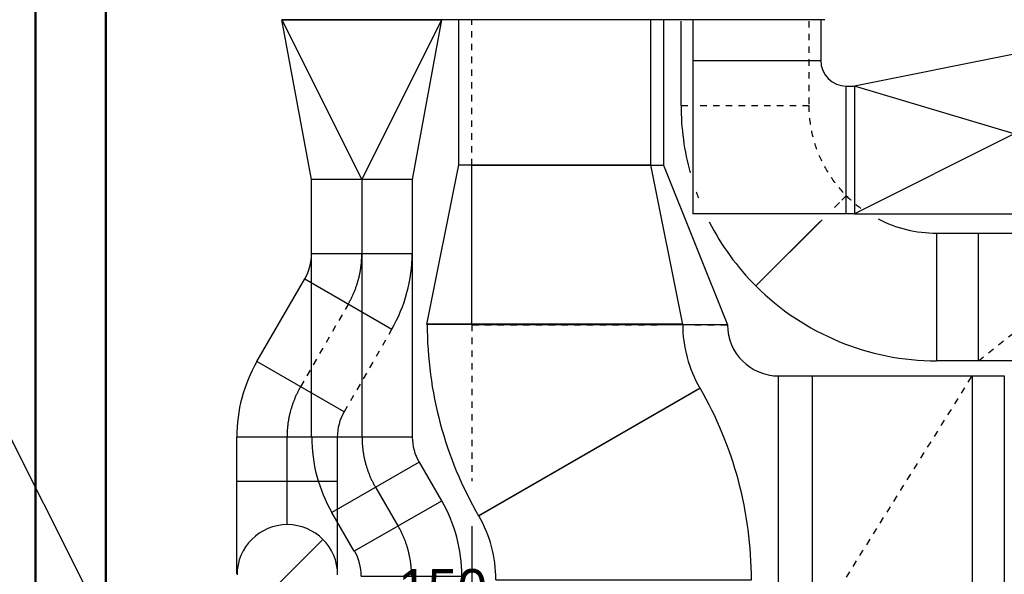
# Model space of a CAD drawing. Header units: millimetres. Extents: x 0 to 83248, y 0 to 52411.
# Tile 28 of 63: x 4669 to 7752, y 42954 to 44691. Entities that reach past the tile are written whole.
import ezdxf

# ---------------------------------------------------------------- set-up
doc = ezdxf.new("R2010")
doc.units = ezdxf.units.MM
doc.header["$LTSCALE"] = 50
doc.header["$MEASUREMENT"] = 0
doc.header["$PDMODE"] = 1
doc.linetypes.add('2V-CENT', pattern=[23, 20, -1.5, 0, -1.5])
doc.linetypes.add('V-GOMD', pattern=[0.8, 0.4, -0.4])
doc.layers.get('0').update_dxf_attribs({"linetype": 'CONTINUOUS'})
doc.layers.add('20605A200D001$0$A-WALL', color=7, linetype='CONTINUOUS', lineweight=13)
for name, color, linetype in [('UTSP_T', 1, 'CONTINUOUS'), ('V060-', 3, 'CONTINUOUS'), ('V091-', 1, 'CONTINUOUS')]:
    doc.layers.add(name, color=color, linetype=linetype)
doc.styles.add('FISO', font='fiso')
doc.styles.add('ISO', font='ISO')
doc.styles.add('SIMPLEX', font='SIMPLEX')

# ---------------------------------------------------------------- blocks, each defined once
blk = doc.blocks.new('K1A', base_point=(16237, 22591.5))
at = {"color": 0, "linetype": 'ByBlock'}
blk.add_line((16237, 22592), (16237, 22591), dxfattribs=at)
blk = doc.blocks.new('21A', base_point=(16237, 22591.5))
blk.add_point((16237, 22591.5))
at = {"color": 0, "linetype": 'ByBlock'}
blk.add_blockref('K1A', (16237, 22591.5), dxfattribs=at)
at = {"style": 'SIMPLEX', "flags": 3}
blk.add_attdef('0', (16237, 22591.5), '', height=1, dxfattribs=at)
blk = doc.blocks.new('KRODIMF_500X315X500')
at = {"color": 0, "linetype": 'ByBlock'}
for p, q in [((-250, -250), (-250, 250)), ((-250, 250), (250, 157.5)), ((250, 157.5), (250, -157.5)), ((250, -157.5), (-250, -250))]:
    blk.add_line(p, q, dxfattribs=at)
at = {"color": 1, "linetype": 'Continuous'}
for p in [(-250, 250), (-250, -250)]:
    blk.add_line(p, (250, 0), dxfattribs=at)
blk = doc.blocks.new('2RODIMF_500X315X500')
for p in [(-250, 0), (250, 0)]:
    blk.add_point(p)
at = {"color": 0, "linetype": 'ByBlock'}
blk.add_blockref('KRODIMF_500X315X500', (0, 0), dxfattribs=at)
at = {"style": 'FISO', "flags": 3}
blk.add_attdef('0', (0, 0), '', height=1, dxfattribs=at)
blk = doc.blocks.new('CBOJ30_P', base_point=(16231.2679, 22619))
at = {"color": 0, "linetype": 'ByBlock'}
blk.add_arc((16231, 22620), 1, 270, 300, dxfattribs=at)
blk = doc.blocks.new('KBOJ30_P', base_point=(16231.2679, 22619))
at = {"color": 0, "linetype": 'ByBlock'}
for p, q in [((16231.25, 22619.567), (16231.75, 22618.701)), ((16231, 22619.5), (16231, 22618.5))]:
    blk.add_line(p, q, dxfattribs=at)
for radius in [0.5, 1.5]:
    blk.add_arc((16231, 22620), radius, 270, 300, dxfattribs=at)
blk = doc.blocks.new('3BOJ30_P', base_point=(16231.2679, 22619))
for p in [(16231.5, 22619.134), (16231, 22619)]:
    blk.add_point(p)
at = {"color": 0, "linetype": 'ByBlock'}
blk.add_blockref('KBOJ30_P', (16231.2679, 22619), dxfattribs=at)
at = {"color": 1, "linetype": '2V-CENT'}
blk.add_blockref('CBOJ30_P', (16231.2679, 22619), dxfattribs=at)
at = {"style": 'ISO', "flags": 3}
blk.add_attdef('0', (16231.2679, 22619), '', height=1, dxfattribs=at)
blk = doc.blocks.new('2BOJ30_P', base_point=(16231.2679, 22619))
for p in [(16231.5, 22619.134), (16231, 22619)]:
    blk.add_point(p)
at = {"color": 0, "linetype": 'ByBlock'}
blk.add_blockref('KBOJ30_P', (16231.2679, 22619), dxfattribs=at)
at = {"style": 'ISO', "flags": 3}
blk.add_attdef('0', (16231.2679, 22619), '', height=1, dxfattribs=at)
blk = doc.blocks.new('KCDIMF_800X600X500')
at = {"color": 0, "linetype": 'ByBlock'}
for p, q in [((-250, -400), (-250, 400)), ((-250, 400), (250, 300)), ((250, 300), (250, -300)), ((250, -300), (-250, -400))]:
    blk.add_line(p, q, dxfattribs=at)
blk = doc.blocks.new('2CDIMF_800X600X500')
for p in [(-250, 0), (250, 0)]:
    blk.add_point(p)
at = {"color": 0, "linetype": 'ByBlock'}
blk.add_blockref('KCDIMF_800X600X500', (0, 0), dxfattribs=at)
at = {"style": 'FISO', "flags": 3}
blk.add_attdef('0', (0, 0), '', height=1, dxfattribs=at)
blk = doc.blocks.new('KRBOJ90_N', base_point=(16242.5, 22615))
at = {"color": 0, "linetype": 'ByBlock'}
for p, q in [((16241.8, 22614.5), (16241.8, 22615.5)), ((16241.8, 22615.5), (16242, 22615.5)), ((16242, 22615.5), (16243, 22615.5)), ((16243, 22615.5), (16243, 22614.5)), ((16242, 22614.5), (16241.8, 22614.5)), ((16243, 22614.5), (16242, 22614.5))]:
    blk.add_line(p, q, dxfattribs=at)
at = {"color": 0, "linetype": 'V-GOMD'}
blk.add_line((16242, 22614.5), (16242, 22615.5), dxfattribs=at)
blk = doc.blocks.new('2RBOJ90_N', base_point=(16242.5, 22615))
blk.add_point((16241.8, 22615))
at = {"color": 0, "linetype": 'ByBlock'}
blk.add_blockref('KRBOJ90_N', (16242.5, 22615), dxfattribs=at)
at = {"style": 'ISO', "flags": 3}
blk.add_attdef('0', (16242.5, 22615), '', height=1, dxfattribs=at)
blk = doc.blocks.new('KVDIMF_800X600X500')
at = {"color": 0, "linetype": 'ByBlock'}
for p, q in [((-250, -400), (-250, 400)), ((-250, 400), (250, 400)), ((250, 400), (250, -200)), ((250, -200), (-250, -400))]:
    blk.add_line(p, q, dxfattribs=at)
blk = doc.blocks.new('2VDIMF_800X600X500')
for p in [(250, 100), (-250, 0)]:
    blk.add_point(p)
at = {"color": 0, "linetype": 'ByBlock'}
blk.add_blockref('KVDIMF_800X600X500', (0, 0), dxfattribs=at)
at = {"style": 'FISO', "flags": 3}
blk.add_attdef('0', (0, 0), '', height=1, dxfattribs=at)
blk = doc.blocks.new('KRBOJ90_P', base_point=(16233.5, 22600))
at = {"color": 0, "linetype": 'ByBlock'}
for p, q in [((16234, 22600.7), (16233, 22600.7)), ((16234, 22600.7), (16234, 22599.5)), ((16232.8, 22599.5), (16232.8, 22600.5)), ((16232.8, 22599.5), (16234, 22599.5))]:
    blk.add_line(p, q, dxfattribs=at)
blk.add_arc((16232.8, 22600.7), 0.2, 270, 360, dxfattribs=at)
blk = doc.blocks.new('2RBOJ90_P', base_point=(16233.5, 22600))
for p in [(16233.5, 22600.7), (16232.8, 22600)]:
    blk.add_point(p)
at = {"color": 0, "linetype": 'ByBlock'}
blk.add_blockref('KRBOJ90_P', (16233.5, 22600), dxfattribs=at)
at = {"style": 'ISO', "flags": 3}
blk.add_attdef('0', (16233.5, 22600), '', height=1, dxfattribs=at)
blk = doc.blocks.new('KCHDIMF_500X400X500')
at = {"color": 0, "linetype": 'ByBlock'}
for p, q in [((-250, -250), (-250, 250)), ((-250, 250), (250, 150)), ((250, 150), (250, -250)), ((250, -250), (-250, -250))]:
    blk.add_line(p, q, dxfattribs=at)
at = {"color": 1, "linetype": 'Continuous'}
for q in [(250, 150), (250, -250)]:
    blk.add_line((-250, 0), q, dxfattribs=at)
blk = doc.blocks.new('2CHDIMF_500X400X500')
for p in [(-250, 0), (250, -50)]:
    blk.add_point(p)
at = {"color": 0, "linetype": 'ByBlock'}
blk.add_blockref('KCHDIMF_500X400X500', (0, 0), dxfattribs=at)
at = {"style": 'FISO', "flags": 3}
blk.add_attdef('0', (0, 0), '', height=1, dxfattribs=at)
blk = doc.blocks.new('FLCG90', base_point=(0, 3))
at = {"color": 1, "linetype": 'V-GOMD'}
blk.add_line((-0.3462, 2.6538), (0.3462, 3.3462), dxfattribs=at)
blk = doc.blocks.new('20605A200D001$0$VT- 967110 - VT- 967110-339619-P05')
at = {"layer": '20605A200D001$0$A-WALL', "lineweight": 50}
for p, q in [((20188, 48372), (20188, 40063.2)), ((20408, 40063.2), (20408, 48382.6))]:
    blk.add_line(p, q, dxfattribs=at)
blk = doc.blocks.new('20605A200D001')
at = {"layer": '20605A200D001$0$A-WALL'}
blk.add_blockref('20605A200D001$0$VT- 967110 - VT- 967110-339619-P05', (0, 0), dxfattribs=at)

msp = doc.modelspace()

# ---------------------------------------------------------------- linework, layer by layer
at = {"layer": 'V060-', "linetype": 'Continuous'}
for p, q in [((6044, 44236), (6044, 44690.75)), ((6644, 44690.75), (6644, 44236)), ((6685, 44690.75), (6685, 44235)), ((6739.69, 44422.39), (6739.69, 44686.68)), ((6777.29, 44563.09), (6777.29, 44690.75)), ((7177.29, 44690.75), (7177.29, 44563.09)), ((7257, 44483), (7282.23, 44483)), ((5582.5, 43958.12), (5582.5, 44190.65)), ((5582.5, 43383), (5582.5, 44186.13)), ((5897.5, 44190.65), (5897.5, 43958.12)), ((5897.5, 44186.13), (5897.5, 43383)), ((7282.23, 44083), (7257, 44083)), ((7540.28, 44022.39, -274.58), (7671.46, 44022)), ((5411.8, 43619.71), (5561.8, 43879.52)), ((7670.27, 43622), (7539.09, 43622.39, -274.58)), ((7045.41, 43575), (7151.26, 43575)), ((5348.5, 42955.62), (5348.5, 43383.46)), ((5663.5, 43383.46), (5663.5, 42955.62)), ((5919.4, 43304.99), (5989.4, 43183.75)), ((5716.6, 43026.25), (5646.6, 43147.49))]:
    msp.add_line(p, q, dxfattribs=at)
at = {"layer": 'V060-', "color": 1, "linetype": 'V-GOMD'}
for p, q in [((6085, 44235), (6085, 44690.75)), ((7139.69, 44686.68), (7139.69, 44422.39)), ((6799.96, 44422.39), (7139.69, 44422.39)), ((7670.87, 43622), (8170.87, 44022)), ((5698.2, 43800.77), (5548.2, 43540.96)), ((5834.6, 43722.02), (5684.6, 43462.21)), ((6085, 43735), (6085, 43245.83)), ((7151.26, 42775), (7651.26, 43575))]:
    msp.add_line(p, q, dxfattribs=at)
at = {"layer": 'V060-', "linetype": 'ByBlock'}
for p, q in [((6739.69, 44422.39), (6761.38, 44422.39)), ((7181.7, 44064.4, -274.58), (6974, 43856.7, -274.58)), ((6974, 43856.7), (7175.61, 44058.31)), ((7539.69, 44022.39, -274.58), (7539.69, 43622.39, -274.58)), ((7045, 42775), (7045, 43575)), ((5349.48, 43245.46), (5664.48, 43245.46)), ((6085, 43104.21), (6085, 42775))]:
    msp.add_line(p, q, dxfattribs=at)
at = {"layer": 'V060-', "color": 1, "linetype": '2V-CENT'}
for p, q in [((5740, 44190.65), (5740, 43958.12)), ((5740, 44186.13), (5740, 43383)), ((5506, 43109.15), (5506, 43383.46)), ((5783, 43226.24), (5853, 43105))]:
    msp.add_line(p, q, dxfattribs=at)
at = {"layer": 'V060-', "linetype": 'V-GOMD'}
for p, q in [((7256.85, 44139.55, -274.58), (7220.27, 44102.98, -274.58)), ((7221.29, 44103.99), (7256.85, 44139.55)), ((6085, 43735), (6668.37, 43735)), ((6782.81, 43735), (6885, 43735))]:
    msp.add_line(p, q, dxfattribs=at)
at = {"layer": 'V060-', "linetype": 'ByBlock'}
for centre, radius, start, end in [((7539.69, 44422.39), 800, 180, 195.34458), ((7539.69, 44422.39), 800, 207.10625, 225), ((7539.69, 44422.39), 400, 242.75962, 270), ((7539.69, 44422.39), 800, 225, 270), ((7045, 43735), 160, 180, 270), ((5506.98, 42951.65), 157.5, 359.99993, 539.99993)]:
    msp.add_arc(centre, radius, start, end, dxfattribs=at)
at = {"layer": 'V060-', "color": 1, "linetype": 'V-GOMD'}
for radius, start, end in [(400, 180, 225), (800, 199.75486, 202.42504)]:
    msp.add_arc((7539.69, 44422.39), radius, start, end, dxfattribs=at)
at = {"layer": 'V060-', "linetype": 'V-GOMD'}
msp.add_arc((7539.69, 44422.39), 400, 225, 233.77304, dxfattribs=at)
at = {"layer": 'V091-'}
msp.add_line((5282.85, 42106.52), (4275.41, 44105.34), dxfattribs=at)

# ---------------------------------------------------------------- block references
at = {"layer": 'V060-'}
msp.add_blockref('20605A200D001', (-15469.5, 2330.58), dxfattribs=at)
at = {"layer": 'V060-', "linetype": 'Continuous'}
for name, p, xscale, yscale, zscale, rotation in [('21A', (6340, 44690), 1700, 1700, 1700, 270), ('2RBOJ90_P', (6977, 44283), 400, 400, 400, 270), ('3BOJ30_P', (5740.2, 43873.81), 315, 315, 315, 59.99999999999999), ('2RBOJ90_N', (7920.87, 43822), 500, 400, 500, 180), ('2BOJ30_P', (6344.82, 43522.45), 800.0000000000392, 800.0000000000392, 800.0000000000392, 270), ('3BOJ30_P', (5506, 43467.87), 315, 315, 315, 240), ('2RBOJ90_N', (7401.26, 43175), 500, 800, 500, 180), ('2BOJ30_P', (6560, 43151.17), 800, 800, 800, 90), ('3BOJ30_P', (5740.8, 43299.13), 315.0000000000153, 315.0000000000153, 315.0000000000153, 270), ('3BOJ30_P', (5896, 43032.4), 315, 315, 315, 90)]:
    msp.add_blockref(name, p, dxfattribs=dict(at, xscale=xscale, yscale=yscale, zscale=zscale, rotation=rotation))
for name, p, rotation in [('2RODIMF_500X315X500', (5740, 44440), 270), ('2CDIMF_800X600X500', (6344, 43986), 90)]:
    msp.add_blockref(name, p, dxfattribs=dict(at, rotation=rotation))
at = {"layer": 'V060-', "linetype": 'Continuous', "xscale": -1}
msp.add_blockref('2CHDIMF_500X400X500', (7532.23, 44333), dxfattribs=at)
at = {"layer": 'V060-', "linetype": 'ByBlock', "rotation": 90}
msp.add_blockref('2VDIMF_800X600X500', (6485, 43985), dxfattribs=at)
at = {"layer": 'V060-', "xscale": 315, "yscale": 315, "zscale": 315}
msp.add_blockref('FLCG90', (5506.98, 42951.65), dxfattribs=at)

# ---------------------------------------------------------------- texts
at = {"layer": 'UTSP_T', "color": 1, "style": 'FISO'}
msp.add_text('›150', height=125, dxfattribs=at).set_placement((5798.05, 42845.15))

doc.saveas('drawing.dxf')
